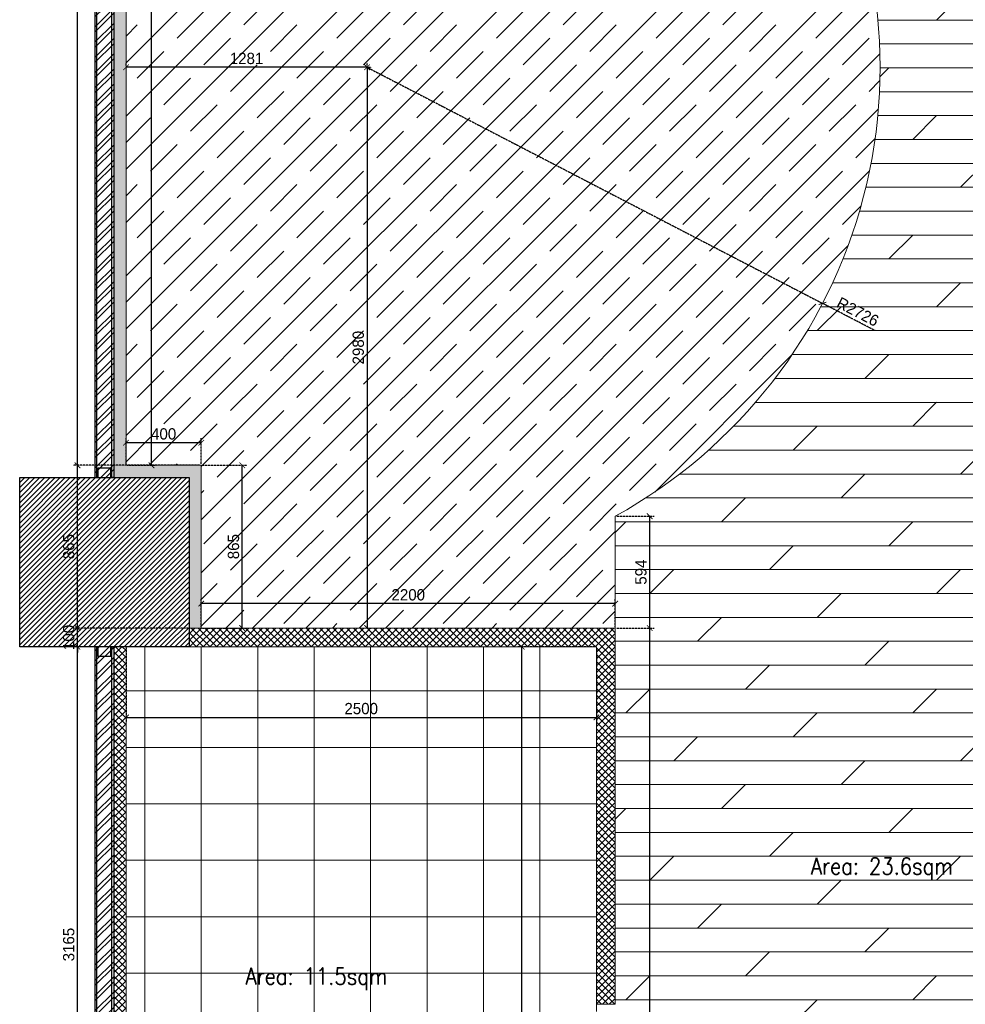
# Model space of a CAD drawing. Header units: millimetres. Extents: x 325 to 233617, y -9828 to 20555.
# Tile 29 of 45: x 160100 to 165126, y 8866 to 14099. Entities that reach past the tile are written whole.
import ezdxf

# ---------------------------------------------------------------- set-up
doc = ezdxf.new("R2010")
doc.units = ezdxf.units.MM
doc.header["$LTSCALE"] = 2.5
doc.linetypes.add('HIDDEN', pattern=[0.375, 0.25, -0.125])
for name, color, linetype, lineweight in [('Dimension', 40, 'Continuous', 0), ('ELEVATION 1', 143, 'Continuous', 18), ('HATCH LIGHT', 250, 'Continuous', 0), ('HATCH MEDIUM', 251, 'Continuous', 5), ('ROOM TEXT', 7, 'Continuous', 5), ('WALL', 132, 'Continuous', 25)]:
    doc.layers.add(name, color=color, linetype=linetype, lineweight=lineweight)
doc.styles.add('MTEXT', font='romans.shx', dxfattribs={"width": 0.85})
doc.styles.get("Standard").update_dxf_attribs({"font": 'GOTHIC.TTF'})
doc.dimstyles.new('AJKD_30', dxfattribs={"dimscale": 30, "dimtxt": 2, "dimasz": 1, "dimexe": 0.8, "dimexo": 0.8, "dimgap": 0.5, "dimtad": 1, "dimdec": 0, "dimzin": 0, "dimdsep": 46, "dimtxsty": 'Standard', "dimblk": 'ARCHTICK', "dimcen": 0.125, "dimclrd": 251, "dimclre": 251, "dimclrt": 42, "dimadec": 0, "dimazin": 0, "dimtfac": 1, "dimtdec": 0, "dimtix": 1, "dimtmove": 0, "dimatfit": 3, "dimfxl": 0, "dimtolj": 1, "dimtzin": 0, "dimarcsym": 0})

# ---------------------------------------------------------------- blocks, each defined once
blk = doc.blocks.new('*U84')
for points in [[(0, 0), (6936.3, 0), (6936.3, -10), (0, -10)], [(0, -100), (6936.3, -100), (6936.3, -90), (0, -90)]]:
    blk.add_lwpolyline(points, close=True)
at = {"color": 8}
blk.add_lwpolyline([(0, -15), (50, -15), (50, -85), (0, -85)], close=True, dxfattribs=at)
blk = doc.blocks.new('*U|REF|REF|REF|REF|REF|REF82')
for points in [[(0, 0), (7713.3, 0), (7713.3, -10), (0, -10)], [(0, -100), (7713.3, -100), (7713.3, -90), (0, -90)]]:
    blk.add_lwpolyline(points, close=True)
at = {"color": 8}
blk.add_lwpolyline([(7663.3, -15), (7713.3, -15), (7713.3, -85), (7663.3, -85)], close=True, dxfattribs=at)
blk = doc.blocks.new('_ArchTick')
at = {"color": 0, "linetype": 'ByBlock', "const_width": 0.15}
blk.add_lwpolyline([(-0.5, -0.5), (0.5, 0.5)], dxfattribs=at)
blk = doc.blocks.new('*D249')
at = {"layer": 'Defpoints', "color": 0}
for p in [(160407.2, 10765.7), (160665, 10765.7), (160665, 7600.7)]:
    blk.add_point(p, dxfattribs=at)
at = {"layer": 'Dimension', "color": 251, "linetype": 'HIDDEN', "lineweight": -2}
for p, q in [((160659, 10765.7), (160383.2, 10765.7)), ((160659, 7600.7), (160383.2, 7600.7))]:
    blk.add_line(p, q, dxfattribs=at)
at = {"layer": 'Dimension', "color": 251, "lineweight": -2}
blk.add_line((160407.2, 7600.7), (160407.2, 10765.7), dxfattribs=at)
at = {"layer": 'Dimension', "color": 251, "lineweight": -2, "xscale": 30, "yscale": 30, "zscale": 30}
for p, rotation in [((160407.2, 10765.7), 90), ((160407.2, 7600.7), 270)]:
    blk.add_blockref('_ArchTick', p, dxfattribs=dict(at, rotation=rotation))
at = {"layer": 'Dimension', "color": 42, "insert": (160360.7, 9183.2), "char_height": 60, "attachment_point": 5, "rotation": 90}
blk.add_mtext('\\A1;3165', dxfattribs=at)
blk = doc.blocks.new('*D260')
at = {"layer": 'Defpoints', "color": 0}
for p in [(160407.2, 10865.7), (161000, 10865.7), (160600.4, 10765.7)]:
    blk.add_point(p, dxfattribs=at)
at = {"layer": 'Dimension', "color": 251, "lineweight": -2}
for p, q in [((160407.2, 10865.7), (160407.2, 10895.7)), ((160407.2, 10765.7), (160407.2, 10865.7)), ((160407.2, 10765.7), (160407.2, 10735.7))]:
    blk.add_line(p, q, dxfattribs=at)
at = {"layer": 'Dimension', "color": 251, "linetype": 'HIDDEN', "lineweight": -2}
for p, q in [((160994, 10865.7), (160383.2, 10865.7)), ((160594.4, 10765.7), (160383.2, 10765.7))]:
    blk.add_line(p, q, dxfattribs=at)
at = {"layer": 'Dimension', "color": 251, "lineweight": -2, "xscale": 30, "yscale": 30, "zscale": 30}
for p, rotation in [((160407.2, 10865.7), 270), ((160407.2, 10765.7), 90)]:
    blk.add_blockref('_ArchTick', p, dxfattribs=dict(at, rotation=rotation))
at = {"layer": 'Dimension', "color": 42, "insert": (160360.7, 10815.7), "char_height": 60, "attachment_point": 5, "rotation": 90}
blk.add_mtext('\\A1;100', dxfattribs=at)
blk = doc.blocks.new('*D261')
at = {"layer": 'Defpoints', "color": 0}
for p in [(160407.2, 11730.7), (161065, 11730.7), (161000, 10865.7)]:
    blk.add_point(p, dxfattribs=at)
at = {"layer": 'Dimension', "color": 251, "linetype": 'HIDDEN', "lineweight": -2}
for p, q in [((161059, 11730.7), (160383.2, 11730.7)), ((160994, 10865.7), (160383.2, 10865.7))]:
    blk.add_line(p, q, dxfattribs=at)
at = {"layer": 'Dimension', "color": 251, "lineweight": -2}
blk.add_line((160407.2, 10865.7), (160407.2, 11730.7), dxfattribs=at)
at = {"layer": 'Dimension', "color": 251, "lineweight": -2, "xscale": 30, "yscale": 30, "zscale": 30}
for p, rotation in [((160407.2, 11730.7), 90), ((160407.2, 10865.7), 270)]:
    blk.add_blockref('_ArchTick', p, dxfattribs=dict(at, rotation=rotation))
at = {"layer": 'Dimension', "color": 42, "insert": (160360.7, 11298.2), "char_height": 60, "attachment_point": 5, "rotation": 90}
blk.add_mtext('\\A1;865', dxfattribs=at)
blk = doc.blocks.new('*D255')
at = {"layer": 'Defpoints', "color": 0}
for p in [(160407.2, 19225.2), (160665, 19225.2), (161065, 11730.7)]:
    blk.add_point(p, dxfattribs=at)
at = {"layer": 'Dimension', "color": 251, "linetype": 'HIDDEN', "lineweight": -2}
for p, q in [((160659, 19225.2), (160383.2, 19225.2)), ((161059, 11730.7), (160383.2, 11730.7))]:
    blk.add_line(p, q, dxfattribs=at)
at = {"layer": 'Dimension', "color": 251, "lineweight": -2}
blk.add_line((160407.2, 11730.7), (160407.2, 19225.2), dxfattribs=at)
at = {"layer": 'Dimension', "color": 251, "lineweight": -2, "xscale": 30, "yscale": 30, "zscale": 30}
for p, rotation in [((160407.2, 19225.2), 90), ((160407.2, 11730.7), 270)]:
    blk.add_blockref('_ArchTick', p, dxfattribs=dict(at, rotation=rotation))
at = {"layer": 'Dimension', "color": 42, "insert": (160360.7, 15477.9), "char_height": 60, "attachment_point": 5, "rotation": 90}
blk.add_mtext('\\A1;7494', dxfattribs=at)
blk = doc.blocks.new('*D263')
at = {"layer": 'Defpoints', "color": 0}
for p in [(162768.7, 10765.7), (163165, 10765.7), (163165, 6030.7)]:
    blk.add_point(p, dxfattribs=at)
at = {"layer": 'Dimension', "color": 251, "linetype": 'HIDDEN', "lineweight": -2}
for p, q in [((163159, 10765.7), (162744.7, 10765.7)), ((163159, 6030.7), (162744.7, 6030.7))]:
    blk.add_line(p, q, dxfattribs=at)
at = {"layer": 'Dimension', "color": 251, "lineweight": -2}
blk.add_line((162768.7, 6030.7), (162768.7, 10765.7), dxfattribs=at)
at = {"layer": 'Dimension', "color": 251, "lineweight": -2, "xscale": 30, "yscale": 30, "zscale": 30}
for p, rotation in [((162768.7, 10765.7), 90), ((162768.7, 6030.7), 270)]:
    blk.add_blockref('_ArchTick', p, dxfattribs=dict(at, rotation=rotation))
at = {"layer": 'Dimension', "color": 42, "insert": (162722.2, 8398.2), "char_height": 60, "attachment_point": 5, "rotation": 90}
blk.add_mtext('\\A1;4735', dxfattribs=at)
blk = doc.blocks.new('*D264')
at = {"layer": 'Defpoints', "color": 0}
for p in [(160665, 10765.7), (163165, 10765.7), (163165, 10390.6)]:
    blk.add_point(p, dxfattribs=at)
at = {"layer": 'Dimension', "color": 251, "linetype": 'HIDDEN', "lineweight": -2}
for p, q in [((160665, 10759.7), (160665, 10366.6)), ((163165, 10759.7), (163165, 10366.6))]:
    blk.add_line(p, q, dxfattribs=at)
at = {"layer": 'Dimension', "color": 251, "lineweight": -2}
blk.add_line((160665, 10390.6), (163165, 10390.6), dxfattribs=at)
at = {"layer": 'Dimension', "color": 251, "lineweight": -2, "xscale": 30, "yscale": 30, "zscale": 30, "rotation": 180}
blk.add_blockref('_ArchTick', (160665, 10390.6), dxfattribs=at)
at = {"layer": 'Dimension', "color": 251, "lineweight": -2, "xscale": 30, "yscale": 30, "zscale": 30}
blk.add_blockref('_ArchTick', (163165, 10390.6), dxfattribs=at)
at = {"layer": 'Dimension', "color": 42, "insert": (161915, 10437.1), "char_height": 60, "attachment_point": 5}
blk.add_mtext('\\A1;2500', dxfattribs=at)
blk = doc.blocks.new('*D266')
at = {"layer": 'Defpoints', "color": 0}
for p in [(163265, 10865.7), (163448.3, 10865.7), (163265, 6030.7)]:
    blk.add_point(p, dxfattribs=at)
at = {"layer": 'Dimension', "color": 251, "linetype": 'HIDDEN', "lineweight": -2}
for p, q in [((163271, 10865.7), (163472.3, 10865.7)), ((163271, 6030.7), (163472.3, 6030.7))]:
    blk.add_line(p, q, dxfattribs=at)
at = {"layer": 'Dimension', "color": 251, "lineweight": -2}
blk.add_line((163448.3, 6030.7), (163448.3, 10865.7), dxfattribs=at)
at = {"layer": 'Dimension', "color": 251, "lineweight": -2, "xscale": 30, "yscale": 30, "zscale": 30}
for p, rotation in [((163448.3, 10865.7), 90), ((163448.3, 6030.7), 270)]:
    blk.add_blockref('_ArchTick', p, dxfattribs=dict(at, rotation=rotation))
at = {"layer": 'Dimension', "color": 42, "insert": (163401.8, 8448.2), "char_height": 60, "attachment_point": 5, "rotation": 90}
blk.add_mtext('\\A1;4835', dxfattribs=at)
blk = doc.blocks.new('*D267')
at = {"layer": 'Defpoints', "color": 0}
for p in [(163265, 11459.7), (163448.3, 11459.7), (163265, 10865.7)]:
    blk.add_point(p, dxfattribs=at)
at = {"layer": 'Dimension', "color": 251, "linetype": 'HIDDEN', "lineweight": -2}
for p, q in [((163271, 11459.7), (163472.3, 11459.7)), ((163271, 10865.7), (163472.3, 10865.7))]:
    blk.add_line(p, q, dxfattribs=at)
at = {"layer": 'Dimension', "color": 251, "lineweight": -2}
blk.add_line((163448.3, 10865.7), (163448.3, 11459.7), dxfattribs=at)
at = {"layer": 'Dimension', "color": 251, "lineweight": -2, "xscale": 30, "yscale": 30, "zscale": 30}
for p, rotation in [((163448.3, 11459.7), 90), ((163448.3, 10865.7), 270)]:
    blk.add_blockref('_ArchTick', p, dxfattribs=dict(at, rotation=rotation))
at = {"layer": 'Dimension', "color": 42, "insert": (163401.8, 11162.7), "char_height": 60, "attachment_point": 5, "rotation": 90}
blk.add_mtext('\\A1;594', dxfattribs=at)
blk = doc.blocks.new('*D268')
at = {"layer": 'Defpoints', "color": 0}
for p in [(161065, 10995.4), (161065, 10865.7), (163265, 10865.7)]:
    blk.add_point(p, dxfattribs=at)
at = {"layer": 'Dimension', "color": 251, "linetype": 'HIDDEN', "lineweight": -2}
for p, q in [((161065, 10871.7), (161065, 11019.4)), ((163265, 10871.7), (163265, 11019.4))]:
    blk.add_line(p, q, dxfattribs=at)
at = {"layer": 'Dimension', "color": 251, "lineweight": -2}
blk.add_line((163265, 10995.4), (161065, 10995.4), dxfattribs=at)
at = {"layer": 'Dimension', "color": 251, "lineweight": -2, "xscale": 30, "yscale": 30, "zscale": 30, "rotation": 180}
blk.add_blockref('_ArchTick', (161065, 10995.4), dxfattribs=at)
at = {"layer": 'Dimension', "color": 251, "lineweight": -2, "xscale": 30, "yscale": 30, "zscale": 30}
blk.add_blockref('_ArchTick', (163265, 10995.4), dxfattribs=at)
at = {"layer": 'Dimension', "color": 42, "insert": (162165, 11041.9), "char_height": 60, "attachment_point": 5}
blk.add_mtext('\\A1;2200', dxfattribs=at)
blk = doc.blocks.new('*D269')
at = {"layer": 'Defpoints', "color": 0}
for p in [(161065, 11730.7), (161282.9, 11730.7), (161065, 10865.7)]:
    blk.add_point(p, dxfattribs=at)
at = {"layer": 'Dimension', "color": 251, "linetype": 'HIDDEN', "lineweight": -2}
for p, q in [((161071, 11730.7), (161306.9, 11730.7)), ((161071, 10865.7), (161306.9, 10865.7))]:
    blk.add_line(p, q, dxfattribs=at)
at = {"layer": 'Dimension', "color": 251, "lineweight": -2}
blk.add_line((161282.9, 10865.7), (161282.9, 11730.7), dxfattribs=at)
at = {"layer": 'Dimension', "color": 251, "lineweight": -2, "xscale": 30, "yscale": 30, "zscale": 30}
for p, rotation in [((161282.9, 11730.7), 90), ((161282.9, 10865.7), 270)]:
    blk.add_blockref('_ArchTick', p, dxfattribs=dict(at, rotation=rotation))
at = {"layer": 'Dimension', "color": 42, "insert": (161236.4, 11298.2), "char_height": 60, "attachment_point": 5, "rotation": 90}
blk.add_mtext('\\A1;865', dxfattribs=at)
blk = doc.blocks.new('*D270')
at = {"layer": 'Defpoints', "color": 0}
for p in [(160665, 11850.5), (160665, 11730.7), (161065, 11730.7)]:
    blk.add_point(p, dxfattribs=at)
at = {"layer": 'Dimension', "color": 251, "linetype": 'HIDDEN', "lineweight": -2}
for p, q in [((160665, 11736.7), (160665, 11874.5)), ((161065, 11736.7), (161065, 11874.5))]:
    blk.add_line(p, q, dxfattribs=at)
at = {"layer": 'Dimension', "color": 251, "lineweight": -2}
blk.add_line((161065, 11850.5), (160665, 11850.5), dxfattribs=at)
at = {"layer": 'Dimension', "color": 251, "lineweight": -2, "xscale": 30, "yscale": 30, "zscale": 30, "rotation": 180}
blk.add_blockref('_ArchTick', (160665, 11850.5), dxfattribs=at)
at = {"layer": 'Dimension', "color": 251, "lineweight": -2, "xscale": 30, "yscale": 30, "zscale": 30}
blk.add_blockref('_ArchTick', (161065, 11850.5), dxfattribs=at)
at = {"layer": 'Dimension', "color": 42, "insert": (160865, 11897), "char_height": 60, "attachment_point": 5}
blk.add_mtext('\\A1;400', dxfattribs=at)
blk = doc.blocks.new('*D271')
at = {"layer": 'Defpoints', "color": 0}
for p in [(160665, 19225.2), (160800.5, 19225.2), (160665, 11730.7)]:
    blk.add_point(p, dxfattribs=at)
at = {"layer": 'Dimension', "color": 251, "linetype": 'HIDDEN', "lineweight": -2}
for p, q in [((160671, 19225.2), (160824.5, 19225.2)), ((160671, 11730.7), (160824.5, 11730.7))]:
    blk.add_line(p, q, dxfattribs=at)
at = {"layer": 'Dimension', "color": 251, "lineweight": -2}
blk.add_line((160800.5, 11730.7), (160800.5, 19225.2), dxfattribs=at)
at = {"layer": 'Dimension', "color": 251, "lineweight": -2, "xscale": 30, "yscale": 30, "zscale": 30}
for p, rotation in [((160800.5, 19225.2), 90), ((160800.5, 11730.7), 270)]:
    blk.add_blockref('_ArchTick', p, dxfattribs=dict(at, rotation=rotation))
at = {"layer": 'Dimension', "color": 42, "insert": (160754, 15477.9), "char_height": 60, "attachment_point": 5, "rotation": 90}
blk.add_mtext('\\A1;7494', dxfattribs=at)
blk = doc.blocks.new('*D273')
at = {"layer": 'Defpoints', "color": 0}
for p in [(161946.2, 13846), (164366.8, 12591.2)]:
    blk.add_point(p, dxfattribs=at)
at = {"layer": 'Dimension', "color": 251, "linetype": 'HIDDEN', "lineweight": -2}
for p in [(161946.2, 13846), (164646, 12446.4)]:
    blk.add_line(p, (164366.8, 12591.2), dxfattribs=at)
at = {"layer": 'Dimension', "color": 251, "lineweight": -2, "xscale": 30, "yscale": 30, "zscale": 30, "rotation": 152.5990776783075}
blk.add_blockref('_ArchTick', (164366.8, 12591.2), dxfattribs=at)
at = {"layer": 'Dimension', "color": 42, "insert": (164554.4, 12546.3), "char_height": 60, "attachment_point": 5, "rotation": 332.5991}
blk.add_mtext('\\A1;R2726', dxfattribs=at)
blk = doc.blocks.new('*D274')
at = {"layer": 'Defpoints', "color": 0}
for p in [(160665, 13846), (160665, 13846), (161946.2, 13846)]:
    blk.add_point(p, dxfattribs=at)
at = {"layer": 'Dimension', "color": 251, "linetype": 'HIDDEN', "lineweight": -2}
for p, q in [((160665, 13852), (160665, 13870)), ((161946.2, 13852), (161946.2, 13870))]:
    blk.add_line(p, q, dxfattribs=at)
at = {"layer": 'Dimension', "color": 251, "lineweight": -2}
blk.add_line((161946.2, 13846), (160665, 13846), dxfattribs=at)
at = {"layer": 'Dimension', "color": 251, "lineweight": -2, "xscale": 30, "yscale": 30, "zscale": 30, "rotation": 180}
blk.add_blockref('_ArchTick', (160665, 13846), dxfattribs=at)
at = {"layer": 'Dimension', "color": 251, "lineweight": -2, "xscale": 30, "yscale": 30, "zscale": 30}
blk.add_blockref('_ArchTick', (161946.2, 13846), dxfattribs=at)
at = {"layer": 'Dimension', "color": 42, "insert": (161305.6, 13892.5), "char_height": 60, "attachment_point": 5}
blk.add_mtext('\\A1;1281', dxfattribs=at)
blk = doc.blocks.new('*D275')
at = {"layer": 'Defpoints', "color": 0}
for p in [(161946.2, 13846), (161946, 10865.7), (161946.2, 10865.7)]:
    blk.add_point(p, dxfattribs=at)
at = {"layer": 'Dimension', "color": 251, "lineweight": -2}
blk.add_line((161946.2, 13846), (161946.2, 10865.7), dxfattribs=at)
at = {"layer": 'Dimension', "color": 251, "linetype": 'HIDDEN', "lineweight": -2}
for p, q in [((161952.2, 13846), (161970.2, 13846)), ((161952, 10865.7), (161970.2, 10865.7))]:
    blk.add_line(p, q, dxfattribs=at)
at = {"layer": 'Dimension', "color": 251, "lineweight": -2, "xscale": 30, "yscale": 30, "zscale": 30}
for p, rotation in [((161946.2, 13846), 90), ((161946.2, 10865.7), 270)]:
    blk.add_blockref('_ArchTick', p, dxfattribs=dict(at, rotation=rotation))
at = {"layer": 'Dimension', "color": 42, "insert": (161899.7, 12355.8), "char_height": 60, "attachment_point": 5, "rotation": 90}
blk.add_mtext('\\A1;2980', dxfattribs=at)

msp = doc.modelspace()

# ---------------------------------------------------------------- hatches: boundary and pattern name
at = {"layer": 'HATCH LIGHT'}
h = msp.add_hatch(dxfattribs=at)
h.set_pattern_fill('ANSI32', color=256, scale=6)
h.set_pattern_definition([(45, (21650.61, 0), (-40.411153, 40.411153), []), (45, (21677.55, 0), (-40.411153, 40.411153), [])])
h.paths.add_polyline_path([(160600, 19379), (160500, 19379), (160500, 11665.7), (160600, 11665.7)])
h = msp.add_hatch(dxfattribs=at)
h.set_pattern_fill('ANSI36', color=256, scale=7)
h.set_pattern_definition([(45, (21650.608, 0), (11.786586, 43.2174826), [55.5625, -11.1125, 0, -11.1125])])
h.paths.add_polyline_path([(160665, 19225.2), (161372.1, 19225.2), (161370.8, 19228.9), (161320.6, 19379), (160600, 19379), (160600, 11665.7), (161000, 11665.7), (161000, 10865.7), (161065, 10865.7), (161065, 11730.7), (160665, 11730.7)])
h = msp.add_hatch(dxfattribs=at)
h.set_pattern_fill('JIS_STN_1E', color=256, scale=200)
edge = h.paths.add_edge_path()
edge.add_arc((172728, 23393.7), 11722, 200.21011, 223.74634, ccw=False)
edge.add_line((161727.7, 19344.1), (161703.9, 19415.3))
edge.add_line((161703.9, 19415.3), (161690.1, 19410.7))
edge.add_line((161690.1, 19410.7), (161698.1, 19387))
edge.add_line((161698.1, 19387), (161686.2, 19383))
edge.add_line((161686.2, 19383), (161700.8, 19339.4))
edge.add_line((161700.8, 19339.4), (161702.1, 19335.6))
edge.add_line((161702.1, 19335.6), (161372.1, 19225.2))
edge.add_line((161372.1, 19225.2), (160665, 19225.2))
edge.add_line((160665, 19225.2), (160665, 11730.7))
edge.add_line((160665, 11730.7), (161065, 11730.7))
edge.add_line((161065, 11730.7), (161065, 10865.7))
edge.add_line((161065, 10865.7), (163265, 10865.7))
edge.add_line((163265, 10865.7), (163265, 11459.7))
edge.add_arc((161946.2, 13846), 2726.5, 298.9275, 391.9382)
h = msp.add_hatch(dxfattribs=at)
h.set_pattern_fill('DOLMIT', color=256, scale=20)
h.paths.add_polyline_path([(166497.2, 12502.3), (166719.4, 12899.7), (166524.3, 13008.8), (166520.8, 13010.8), (166690.6, 13314.5), (166734.3, 13290.1), (166740.4, 13301), (166762.2, 13288.8), (166769.3, 13301.5), (166703.8, 13338.1, -0.066982), (164259.9, 15288.3, -0.429689), (163265, 11459.7), (163265, 10765.7), (163265, 8865.7), (163265, 8815.7), (163216, 8815.7), (163216, 8826.7), (163165, 8826.7, -0.414212), (163157.5, 8818.1), (163156.5, 8818.1), (163156.5, 8818.1, 0.451173), (163165, 8826.7), (163165, 8826.7), (163165, 8004.7), (163216, 8004.7), (163216, 8015.7), (163265, 8015.7), (163265, 7965.7), (163265, 7965.7), (163265, 6030.7), (166497.2, 6030.7)])
h = msp.add_hatch(dxfattribs=at)
h.set_pattern_fill('ANSI31', color=256, scale=6)
h.set_pattern_definition([(45, (21650.608, 0), (-13.4703842, 13.4703842), [])])
h.paths.add_polyline_path([(161000, 11665.7), (160100, 11665.7), (160100, 10765.7), (161000, 10765.7)])
h = msp.add_hatch(dxfattribs=at)
h.set_pattern_fill('ANSI37', color=256, scale=8)
h.set_pattern_definition([(45, (161093.19, 7515.665), (-17.96051, 17.96051), []), (135, (161093.19, 7515.665), (-17.96051, -17.96051), [])])
h.paths.add_polyline_path([(163265, 7965.7), (163165, 7965.7), (163165, 5965.7), (163265, 5965.7)])
h.paths.add_polyline_path([(163165, 6030.7), (162115, 6030.7), (162115.7, 5965.7), (163165, 5965.7)])
h.paths.add_polyline_path([(162115, 6964.4), (162015, 6964.4), (162015, 6903.2), (162015, 6850.7), (162015, 6030.7), (160665, 6030.7), (160665, 7500.7), (161365.6, 7500.7), (161565, 7500.7), (161565, 7600.7), (161406.4, 7600.7), (160665, 7600.7), (160665, 10765.7), (160600, 10765.7), (160600, 5965.7), (162115.7, 5965.7), (162115, 6030.7)])
h.paths.add_polyline_path([(163265, 10865.7), (161000, 10865.7), (161000, 10765.7), (163165, 10765.7), (163165, 9165.7), (163165, 8865.7), (163265, 8865.7)])
h = msp.add_hatch(dxfattribs=at)
h.set_pattern_fill('ANSI32', color=256, scale=6)
h.set_pattern_definition([(45, (21903.91, 277.396), (-40.411153, 40.411153), []), (45, (21930.85, 277.396), (-40.411153, 40.411153), [])])
h.paths.add_polyline_path([(160600, 10764.8), (160500, 10764.8), (160500, 3829.4), (160600, 3829.4)])
h = msp.add_hatch(dxfattribs=at)
h.set_pattern_fill('ANSI37', color=256, scale=94.5, angle=45)
h.set_pattern_definition([(90, (163164.98, 6030.66), (-300.038, 0), []), (180, (163164.98, 6030.66), (-3e-14, -300.038), [])])
h.paths.add_polyline_path([(161434.5, 7500.7), (160665, 7500.7), (160665, 6030.7), (162015, 6030.7), (162015, 6808.9)])
h.paths.add_polyline_path([(161761.5, 7198.6), (161434.5, 7500.7), (162015, 6808.9)], flags=17)
h.paths.add_polyline_path([(161565, 7500.7), (161761.5, 7198.6), (162015, 6964.4)], flags=16)
h.paths.add_polyline_path([(161761.5, 7198.6), (162015, 6808.9), (162015, 6964.4)], flags=16)
h.paths.add_polyline_path([(161565, 7500.7), (161434.5, 7500.7), (161761.5, 7198.6)], flags=17)
edge = h.paths.add_edge_path()
edge.add_line((163165, 7965.7), (163165, 7965.7))
edge.add_line((163165, 7965.7), (163165, 8004.7))
edge.add_arc((163156.5, 8818.2), 813.5, 183.5255, 270.5967, ccw=False)
edge.add_line((162344.5, 8768.1), (162343, 8768.1))
edge.add_line((162343, 8768.1), (162343, 8818.1))
edge.add_line((162343, 8818.1), (163154.5, 8818.1))
edge.add_line((163154.5, 8818.1), (163154.5, 8818.5))
edge.add_arc((163157, 8826.2), 8.04, 161.8742, 251.8743, ccw=False)
edge.add_arc((163157, 8826.2), 8.04, 18.1264, 161.8742, ccw=False)
edge.add_line((163164.6, 8828.7), (163165, 8828.7))
edge.add_line((163165, 8828.7), (163165, 8865.7))
edge.add_line((163165, 8865.7), (163165, 8865.7))
edge.add_line((163165, 8865.7), (163165, 10765.7))
edge.add_line((163165, 10765.7), (161000, 10765.7))
edge.add_line((161000, 10765.7), (160665, 10765.7))
edge.add_line((160665, 10765.7), (160665, 7600.7))
edge.add_line((160665, 7600.7), (161565, 7600.7))
edge.add_line((161565, 7600.7), (161565, 7500.7))
edge.add_line((161565, 7500.7), (162015, 6964.4))
edge.add_line((162015, 6964.4), (162115, 6964.4))
edge.add_line((162115, 6964.4), (162115, 6030.7))
edge.add_line((162115, 6030.7), (163165, 6030.7))
edge.add_line((163165, 6030.7), (163165, 7965.7))
edge = h.paths.add_edge_path()
edge.add_line((163157.5, 8818.1), (163156.5, 8818.1))
edge.add_line((163156.5, 8818.1), (163156.5, 8818.1))
edge.add_arc((163157, 8826.2), 8.04, 266.433, 363.5674)
edge.add_line((163165, 8826.7), (163165, 8826.7))
edge.add_line((163165, 8826.7), (163165, 8004.7))
edge.add_line((163165, 8004.7), (163216, 8004.7))
edge.add_line((163216, 8004.7), (163216, 8015.7))
edge.add_line((163216, 8015.7), (163265, 8015.7))
edge.add_line((163265, 8015.7), (163265, 7965.7))
edge.add_line((163265, 7965.7), (163165, 7965.7))
edge.add_line((163165, 7965.7), (163165, 7965.7))
edge.add_line((163165, 7965.7), (163165, 8004.7))
edge.add_arc((163156.5, 8818.2), 813.5, 183.5255, 270.5967, ccw=False)
edge.add_line((162344.5, 8768.1), (162343, 8768.1))
edge.add_line((162343, 8768.1), (162343, 8818.1))
edge.add_line((162343, 8818.1), (163154.5, 8818.1))
edge.add_line((163154.5, 8818.1), (163154.5, 8818.5))
edge.add_arc((163157, 8826.2), 8.04, 161.8742, 251.8743, ccw=False)
edge.add_arc((163157, 8826.2), 8.04, 18.1264, 161.8742, ccw=False)
edge.add_line((163164.6, 8828.7), (163165, 8828.7))
edge.add_line((163165, 8828.7), (163165, 8865.7))
edge.add_line((163165, 8865.7), (163165, 8865.7))
edge.add_line((163165, 8865.7), (163265, 8865.7))
edge.add_line((163265, 8865.7), (163265, 8815.7))
edge.add_line((163265, 8815.7), (163216, 8815.7))
edge.add_line((163216, 8815.7), (163216, 8826.7))
edge.add_line((163216, 8826.7), (163165, 8826.7))
edge.add_arc((163157, 8826.2), 8.04, -86.4323, 3.5674, ccw=False)

# ---------------------------------------------------------------- linework, layer by layer
at = {"layer": 'ELEVATION 1'}
for p, q in [((160665, 11730.7), (160665, 19225.2)), ((160665, 11730.7), (161065, 11730.7)), ((161065, 10865.7), (161065, 11730.7)), ((161000, 10865.7), (163265, 10865.7)), ((163265, 10865.7), (163265, 8865.7)), ((160665, 10765.7), (160665, 7600.7)), ((161000, 10765.7), (163165, 10765.7)), ((163165, 10765.7), (163165, 8865.7)), ((163265, 8865.7), (163165, 8865.7))]:
    msp.add_line(p, q, dxfattribs=at)
at = {"layer": 'HATCH MEDIUM'}
msp.add_line((163265, 10765.7), (163265, 11459.7), dxfattribs=at)
msp.add_lwpolyline([(161354.9, 20555, 0.012104), (161505.6, 20008), (161727.7, 19344.1, 0.171223), (166703.8, 13338.1), (167314.8, 12996.4, 0.03154), (168665.5, 12398.1)], format="xyb", dxfattribs=at)
msp.add_arc((161946.2, 13846), 2726.5, 298.9275, 31.9382, dxfattribs=at)
at = {"layer": 'WALL'}
msp.add_lwpolyline([(160100, 11665.7), (161000, 11665.7), (161000, 10765.7), (160100, 10765.7)], close=True, dxfattribs=at)

# ---------------------------------------------------------------- block references
at = {"layer": 'WALL', "xscale": -1, "rotation": 90}
for name, p in [('*U|REF|REF|REF|REF|REF|REF82', (160500, 19379)), ('*U84', (160500, 10765.7))]:
    msp.add_blockref(name, p, dxfattribs=at)

# ---------------------------------------------------------------- texts
at = {"layer": 'ROOM TEXT', "char_height": 90, "attachment_point": 7, "style": 'MTEXT'}
for s, insert in [('\\A1;{\\W1.805964; }Area: 23.6sqm', (164193.7, 9525, 0.2)), ('\\A1;{\\W1.805964; }Area: 11.5sqm', (161189, 8940.2, 0.2))]:
    msp.add_mtext_dynamic_manual_height_columns(s, width=1162.931, gutter_width=1.8, heights=[0], dxfattribs=dict(at, insert=insert))

# ---------------------------------------------------------------- dimensions: what is measured, and where the dimension line sits
at = {"layer": 'Dimension'}
for base, p1, p2, override, picture, middle in [((160407.2322, 19225.1544), (161064.9801, 11730.6648), (160664.9801, 19225.1544), {"dimexo": 0.2, "dimtmove": 1, "dimfxl": 10}, '*D255', (160360.7231, 15477.9096)), ((160800.5062, 19225.1544), (160664.9801, 11730.6648), (160664.9801, 19225.1544), {"dimexo": 0.2, "dimfxl": 10}, '*D271', (160753.997, 15477.9096)), ((161946.2, 10865.7), (161946.2, 13846), (161946, 10865.7), {"dimexo": 0.2, "dimfxl": 10}, '*D275', (161899.7, 12355.8)), ((160407.2, 11730.7), (161000, 10865.7), (161065, 11730.7), {"dimexo": 0.2, "dimtmove": 1, "dimfxl": 10}, '*D261', (160360.7, 11298.2)), ((161282.9, 11730.7), (161065, 10865.7), (161065, 11730.7), {"dimexo": 0.2, "dimfxl": 10}, '*D269', (161236.4, 11298.2)), ((163448.3, 11459.7), (163265, 10865.7), (163265, 11459.7), {"dimexo": 0.2, "dimfxl": 10}, '*D267', (163401.8, 11162.7)), ((160407.2, 10865.7), (160600.4, 10765.7), (161000, 10865.7), {"dimexo": 0.2, "dimfxl": 10}, '*D260', (160360.7, 10815.7)), ((163448.3, 10865.7), (163265, 6030.7), (163265, 10865.7), {"dimexo": 0.2, "dimfxl": 10}, '*D266', (163401.8, 8448.2)), ((160407.2, 10765.7), (160665, 7600.7), (160665, 10765.7), {"dimexo": 0.2, "dimtmove": 1, "dimfxl": 10}, '*D249', (160360.7, 9183.2)), ((162768.7, 10765.7), (163165, 6030.7), (163165, 10765.7), {"dimexo": 0.2, "dimfxl": 10}, '*D263', (162722.2, 8398.2))]:
    dim = msp.add_linear_dim(base=base, p1=p1, p2=p2, angle=90, dimstyle='AJKD_30', override=override, dxfattribs=at)
    dim.commit()
    dim.dimension.update_dxf_attribs({"geometry": picture, "text_midpoint": middle})
for base, p1, p2, picture, middle in [((160665, 13846), (161946.2, 13846), (160665, 13846), '*D274', (161305.6, 13892.5)), ((160665, 11850.5), (161065, 11730.7), (160665, 11730.7), '*D270', (160865, 11897)), ((161065, 10995.4), (163265, 10865.7), (161065, 10865.7), '*D268', (162165, 11041.9)), ((163165, 10390.6), (160665, 10765.7), (163165, 10765.7), '*D264', (161915, 10437.1))]:
    dim = msp.add_linear_dim(base=base, p1=p1, p2=p2, dimstyle='AJKD_30', override={"dimexo": 0.2, "dimfxl": 10}, dxfattribs=at)
    dim.commit()
    dim.dimension.update_dxf_attribs({"geometry": picture, "text_midpoint": middle})
dim = msp.add_radius_dim(center=(161946.1816, 13845.9787), mpoint=(164366.7586, 12591.2214), dimstyle='AJKD_30', override={"dimexo": 0.2, "dimfxl": 10}, dxfattribs=at)
dim.commit()
dim.dimension.update_dxf_attribs({"geometry": '*D273', "text_midpoint": (164554.4412, 12546.3187)})

doc.saveas('drawing.dxf')
